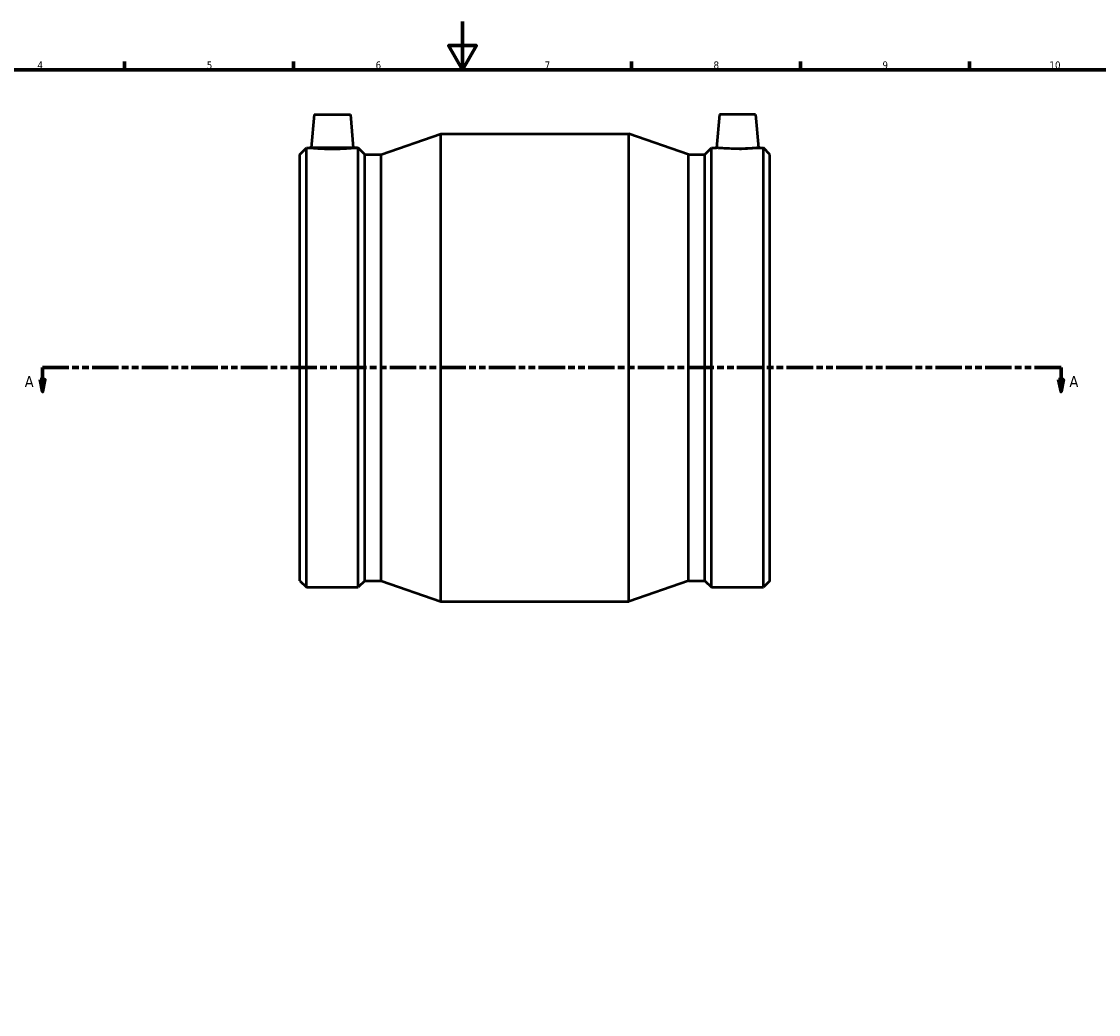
# Model space of a CAD drawing. Header units: millimetres. Extents: x -178 to 1065, y -230 to 1159.
# Tile 3 of 5: x 238 to 684, y 182 to 594. Entities that reach past the tile are written whole.
import ezdxf

# ---------------------------------------------------------------- set-up
doc = ezdxf.new("R2010")
doc.units = ezdxf.units.MM
doc.linetypes.add('DOUBLE_DASH_CHAIN', pattern=[1.2403, 0.6614, -0.0827, 0.1654, -0.0827, 0.1654, -0.0827])
for name, color, linetype, lineweight in [('Border (ANSI)', 7, 'Continuous', 70), ('Section Line (ANSI)', 7, 'DOUBLE_DASH_CHAIN', 70), ('Visible (ANSI)', 7, 'Continuous', 50)]:
    doc.layers.add(name, color=color, linetype=linetype, lineweight=lineweight)
doc.styles.add('Label Text (ANSI)', font='tahoma.ttf')
doc.styles.add('Note Text (ANSI)', font='tahoma.ttf')

# ---------------------------------------------------------------- blocks, each defined once
blk = doc.blocks.new('Borders Default Border')
at = {"layer": 'Border (ANSI)'}
for p, q in [((280.3333282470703, 574.0000152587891), (280.3333282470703, 577.4480056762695)), ((350.4166793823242, 574.0000152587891), (350.4166793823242, 577.4480056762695)), ((490.5833435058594, 574.0000152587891), (490.5833435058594, 577.4480056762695)), ((560.6666564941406, 574.0000152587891), (560.6666564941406, 577.4480056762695)), ((630.7500076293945, 574.0000152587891), (630.7500076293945, 577.4480056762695))]:
    blk.add_line(p, q, dxfattribs=at)
at = {"layer": 'Border (ANSI)', "flags": 128}
for points in [[(420.4999923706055, 594.0000152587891), (420.4999923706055, 574.0000152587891), (414.7264862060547, 584.0000152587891), (426.2734985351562, 584.0000152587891), (420.4999923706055, 574.0000152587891)], [(20, 20), (20, 574.0000152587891), (820.9999847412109, 574.0000152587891), (820.9999847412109, 20), (20, 20)]]:
    blk.add_lwpolyline(points, dxfattribs=at)
at = {"layer": 'Border (ANSI)', "color": 230, "true_color": 0xff0080, "char_height": 3.048000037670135, "attachment_point": 7, "style": 'Note Text (ANSI)'}
for s, insert in [('4', (244.2285165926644, 574.4)), ('5', (314.4825383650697, 574.3357795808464)), ('6', (384.485404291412, 574.3357795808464)), ('7', (454.5979985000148, 574.4)), ('8', (524.6301253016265, 574.3308395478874)), ('9', (594.7012666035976, 574.3407196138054)), ('10', (663.9604136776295, 574.3357795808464))]:
    blk.add_mtext(s, dxfattribs=dict(at, insert=insert))
blk = doc.blocks.new('2dTransSection0')
at = {"layer": 'Section Line (ANSI)', "linetype": 'DOUBLE_DASH_CHAIN', "ltscale": 16.58629608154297}
blk.add_line((246.3463611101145, 450.4273716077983), (668.7567916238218, 450.4273716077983), dxfattribs=at)
at = {"layer": 'Section Line (ANSI)', "linetype": 'Continuous'}
for p, q in [((246.3463611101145, 450.4273716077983), (257.3171435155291, 450.4273716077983)), ((246.3463611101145, 450.4273716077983), (246.3463611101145, 445.4273716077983)), ((657.7860092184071, 450.4273716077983), (668.7567916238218, 450.4273716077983)), ((668.7567916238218, 450.4273716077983), (668.7567916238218, 445.4273716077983)), ((245.3463611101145, 445.4273716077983), (246.3463611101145, 440.4273716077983)), ((247.3463611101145, 445.4273716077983), (245.3463611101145, 445.4273716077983)), ((246.3463611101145, 445.4273716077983), (246.3463611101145, 440.4273716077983)), ((246.3463611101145, 440.4273716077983), (247.3463611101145, 445.4273716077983)), ((667.7567916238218, 445.4273716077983), (668.7567916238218, 440.4273716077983)), ((669.7567916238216, 445.4273716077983), (667.7567916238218, 445.4273716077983)), ((668.7567916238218, 445.4273716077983), (668.7567916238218, 440.4273716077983)), ((668.7567916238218, 440.4273716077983), (669.7567916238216, 445.4273716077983))]:
    blk.add_line(p, q, dxfattribs=at)
at = {"layer": 'Section Line (ANSI)', "linetype": 'Continuous', "flags": 128}
for points in [[(245.3463585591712, 445.4273718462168), (246.3463623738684, 440.4273718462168), (247.3463661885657, 445.4273718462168), (245.3463585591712, 445.4273718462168)], [(667.7567894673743, 445.4273718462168), (668.7567932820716, 440.4273718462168), (669.7567970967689, 445.4273718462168), (667.7567894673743, 445.4273718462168)]]:
    blk.add_lwpolyline(points, dxfattribs=at)
at = {"layer": 'Section Line (ANSI)'}
for points in [[(245.3463585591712, 445.4273718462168), (246.3463623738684, 440.4273718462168), (247.3463661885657, 445.4273718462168), (245.3463585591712, 445.4273718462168)], [(667.7567894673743, 445.4273718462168), (668.7567932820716, 440.4273718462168), (669.7567970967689, 445.4273718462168), (667.7567894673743, 445.4273718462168)]]:
    blk.add_solid(points, dxfattribs=at)
at = {"layer": 'Section Line (ANSI)', "char_height": 4.571999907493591, "attachment_point": 7, "style": 'Label Text (ANSI)'}
for insert in [(238.9861052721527, 442.3553717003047), (672.2275307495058, 442.3553717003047)]:
    blk.add_mtext('A', dxfattribs=dict(at, insert=insert))

msp = doc.modelspace()

# ---------------------------------------------------------------- linework, layer by layer
at = {"layer": 'Visible (ANSI)'}
for p, q in [((359.0162187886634, 555.4273716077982), (357.8071254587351, 541.6073716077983)), ((359.0162187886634, 555.4273716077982), (374.0162187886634, 555.4273716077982)), ((374.0162187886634, 555.4273716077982), (375.2253121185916, 541.6073716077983)), ((527.0462187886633, 555.4273716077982), (525.837125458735, 541.6073716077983)), ((542.0462187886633, 555.4273716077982), (527.0462187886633, 555.4273716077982)), ((542.0462187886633, 555.4273716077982), (543.2553121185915, 541.6073716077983)), ((386.7437187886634, 538.8719716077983), (411.5312187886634, 547.4273716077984)), ((411.5312187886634, 353.4273716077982), (411.5312187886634, 547.4273716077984)), ((411.5312187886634, 547.4273716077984), (489.5312187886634, 547.4273716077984)), ((489.5312187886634, 353.4273716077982), (489.5312187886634, 547.4273716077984)), ((514.3187187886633, 538.8719716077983), (489.5312187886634, 547.4273716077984)), ((353.0312187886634, 538.8719716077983), (355.7666187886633, 541.6073716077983)), ((355.7666187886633, 359.2473716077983), (355.7666187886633, 541.6073716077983)), ((355.7666187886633, 541.6073716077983), (357.8071254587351, 541.6073716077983)), ((375.2253121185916, 541.6073716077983), (377.2658187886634, 541.6073716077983)), ((377.2658187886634, 359.2473716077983), (377.2658187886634, 541.6073716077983)), ((380.0012187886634, 538.8719716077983), (377.2658187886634, 541.6073716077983)), ((521.0612187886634, 538.8719716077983), (523.7966187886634, 541.6073716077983)), ((523.7966187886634, 359.2473716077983), (523.7966187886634, 541.6073716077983)), ((523.7966187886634, 541.6073716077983), (525.837125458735, 541.6073716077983)), ((543.2553121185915, 541.6073716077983), (545.2958187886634, 541.6073716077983)), ((545.2958187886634, 359.2473716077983), (545.2958187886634, 541.6073716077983)), ((548.0312187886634, 538.8719716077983), (545.2958187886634, 541.6073716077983)), ((353.0312187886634, 361.9827716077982), (353.0312187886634, 538.8719716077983)), ((380.0012187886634, 361.9827716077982), (380.0012187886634, 538.8719716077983)), ((380.0012187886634, 538.8719716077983), (386.7437187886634, 538.8719716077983)), ((386.7437187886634, 361.9827716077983), (386.7437187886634, 538.8719716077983)), ((514.3187187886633, 361.9827716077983), (514.3187187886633, 538.8719716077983)), ((514.3187187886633, 538.8719716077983), (521.0612187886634, 538.8719716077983)), ((521.0612187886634, 361.9827716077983), (521.0612187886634, 538.8719716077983)), ((548.0312187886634, 361.9827716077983), (548.0312187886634, 538.8719716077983)), ((353.0312187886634, 361.9827716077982), (355.7666187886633, 359.2473716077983)), ((380.0012187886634, 361.9827716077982), (377.2658187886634, 359.2473716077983)), ((380.0012187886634, 361.9827716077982), (386.7437187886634, 361.9827716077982)), ((386.7437187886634, 361.9827716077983), (411.5312187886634, 353.4273716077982)), ((514.3187187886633, 361.9827716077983), (489.5312187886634, 353.4273716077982)), ((514.3187187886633, 361.9827716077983), (521.0612187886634, 361.9827716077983)), ((521.0612187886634, 361.9827716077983), (523.7966187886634, 359.2473716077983)), ((548.0312187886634, 361.9827716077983), (545.2958187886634, 359.2473716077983)), ((355.7666187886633, 359.2473716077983), (377.2658187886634, 359.2473716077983)), ((523.7966187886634, 359.2473716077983), (545.2958187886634, 359.2473716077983)), ((411.5312187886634, 353.4273716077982), (489.5312187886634, 353.4273716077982))]:
    msp.add_line(p, q, dxfattribs=at)
for points, knots in [([(375.2253121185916, 541.6073716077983), (375.2253121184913, 541.6073716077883), (375.0076257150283, 541.5855874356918), (374.1218725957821, 541.5066886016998), (373.4538184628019, 541.4506819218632), (371.9100883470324, 541.3451601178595), (370.9308800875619, 541.2887759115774), (368.7825308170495, 541.2090870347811), (367.613319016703, 541.1869555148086), (365.4191185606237, 541.1869555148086), (364.2499067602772, 541.2090870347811), (362.1015574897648, 541.2887759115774), (361.1223492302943, 541.3451601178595), (359.5786191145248, 541.4506819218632), (358.9105649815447, 541.5066886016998), (358.0248118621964, 541.5855874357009), (357.8071254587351, 541.6073716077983), (357.8071254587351, 541.6073716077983)], [1.315882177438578, 1.315882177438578, 1.315882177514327, 1.315882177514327, 1.644693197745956, 1.644693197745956, 1.973504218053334, 1.973504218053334, 2.302634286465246, 2.302634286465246, 2.631764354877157, 2.631764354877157, 2.960894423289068, 2.960894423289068, 3.290024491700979, 3.290024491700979, 3.618835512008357, 3.618835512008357, 3.947646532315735, 3.947646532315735, 3.947646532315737, 3.947646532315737]), ([(534.5462187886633, 541.1869555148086), (533.4491185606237, 541.1869555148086), (532.2799067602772, 541.2090870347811), (530.1315574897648, 541.2887759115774), (529.1523492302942, 541.3451601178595), (527.6086191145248, 541.4506819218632), (526.9405649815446, 541.5066886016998), (526.0548118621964, 541.5855874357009), (525.837125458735, 541.6073716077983), (525.837125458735, 541.6073716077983)], [0, 0, 0, 0, 0.3291300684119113, 0.3291300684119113, 0.6582601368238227, 0.6582601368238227, 0.9870711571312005, 0.9870711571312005, 1.315882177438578, 1.315882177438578, 1.315882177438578, 1.315882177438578]), ([(543.2553121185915, 541.6073716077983), (543.2553121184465, 541.6073716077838), (543.0376257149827, 541.5855874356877), (542.151872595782, 541.5066886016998), (541.4838184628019, 541.4506819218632), (539.9400883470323, 541.3451601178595), (538.9608800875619, 541.2887759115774), (536.8125308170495, 541.2090870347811), (535.643319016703, 541.1869555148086), (534.5462187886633, 541.1869555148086)], [3.947646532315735, 3.947646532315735, 3.947646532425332, 3.947646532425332, 4.276457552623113, 4.276457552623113, 4.605268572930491, 4.605268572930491, 4.934398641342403, 4.934398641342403, 5.263528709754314, 5.263528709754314, 5.263528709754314, 5.263528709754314])]:
    msp.add_open_spline(points, degree=3, knots=knots, dxfattribs=at)

# ---------------------------------------------------------------- block references
msp.add_blockref('Borders Default Border', (0, 0))
at = {"layer": 'Section Line (ANSI)'}
msp.add_blockref('2dTransSection0', (0, 0), dxfattribs=at)

doc.saveas('drawing.dxf')
